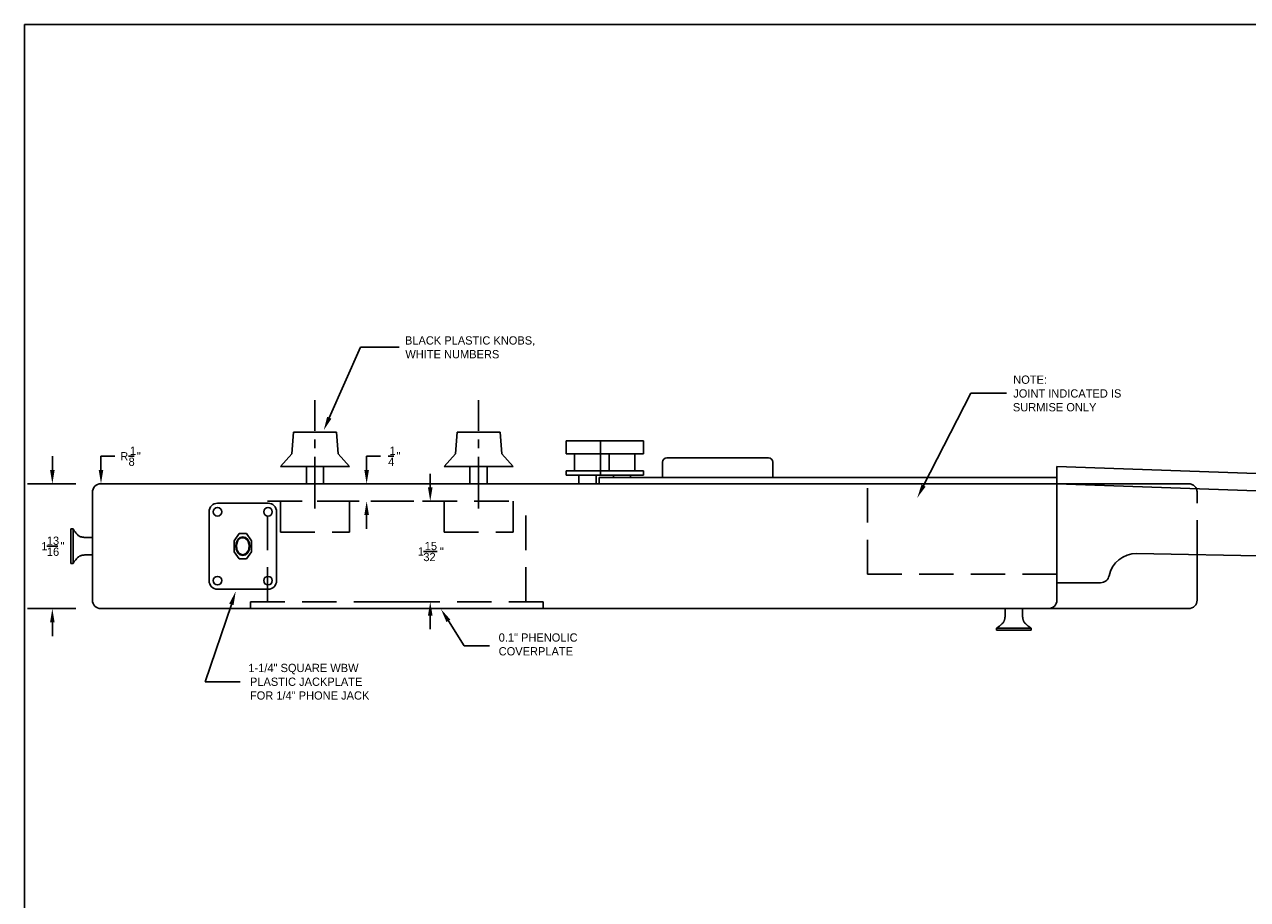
# Model space of a CAD drawing. Extents: x 0.2 to 41.2, y 0.2 to 29.2.
# Tile 2 of 9: x 0.2 to 18, y 16.5 to 29.2. Entities that reach past the tile are written whole.
import ezdxf

# ---------------------------------------------------------------- set-up
doc = ezdxf.new("R2010")
doc.units = 0
doc.linetypes.add('CENTER2', pattern=[1.125, 0.75, -0.125, 0.125, -0.125])
doc.linetypes.add('DASHED', pattern=[0.75, 0.5, -0.25])
doc.layers.get('0').update_dxf_attribs({"linetype": 'CONTINUOUS'})
doc.layers.get('DEFPOINTS').update_dxf_attribs({"linetype": 'CONTINUOUS'})
doc.layers.add('MAIN', color=7, linetype='CONTINUOUS')
doc.layers.add('TITLEBLOCK', color=7, linetype='CONTINUOUS')
doc.dimstyles.get("Standard").update_dxf_attribs({"dimtxt": 0.18, "dimasz": 0.18, "dimexe": 0.18, "dimexo": 0.0625, "dimgap": 0.09, "dimtad": 0, "dimtih": 1, "dimtoh": 1, "dimzin": 0, "dimcen": 0.09, "dimazin": 3, "dimtfac": 1, "dimtofl": 0, "dimtmove": 0, "dimatfit": 3})

# ---------------------------------------------------------------- blocks, each defined once
blk = doc.blocks.new('*D6')
at = {"color": 0, "linetype": 'BYBLOCK'}
for p, q in [((6.14, 22.527), (6.14, 22.727)), ((5.9, 22.327), (5.42, 22.327)), ((5.9, 20.867), (5.42, 20.867)), ((6.14, 20.667), (6.14, 20.467))]:
    blk.add_line(p, q, dxfattribs=at)
at = {"color": 0, "linetype": 'CONTINUOUS'}
blk.add_polyline3d([(6.04, 21.597, 0), (6.24, 21.597, 0)], dxfattribs=at)
at = {"color": 0, "linetype": 'BYBLOCK'}
for points in [[(6.107, 22.527), (6.173, 22.527), (6.14, 22.327)], [(6.107, 20.667), (6.173, 20.667), (6.14, 20.867)]]:
    blk.add_solid(points, dxfattribs=at)
at = {"layer": 'DEFPOINTS', "color": 0, "linetype": 'BYBLOCK'}
for p in [(6.14, 22.327), (6.14, 22.327), (6.14, 20.867)]:
    blk.add_point(p, dxfattribs=at)
at = {"color": 0, "linetype": 'CONTINUOUS'}
for s, p in [('15', (6.06, 21.617)), ('"', (6.28, 21.537)), ('1', (5.96, 21.537)), ('32', (6.04, 21.457))]:
    blk.add_text(s, height=0.12, dxfattribs=at).set_placement(p)

msp = doc.modelspace()

# ---------------------------------------------------------------- linework, layer by layer
at = {"color": 0, "linetype": 'BYBLOCK'}
for p, q in [((0.65477, 22.77991), (0.65477, 22.97991)), ((1.36091, 22.77991), (1.36091, 22.97991)), ((1.36091, 22.97991), (1.56091, 22.97991)), ((5.216581, 22.77991), (5.216581, 22.97991)), ((5.216581, 22.97991), (5.416581, 22.97991)), ((0.99591, 22.57991), (0.293197, 22.57991)), ((5.106663, 22.57991), (4.496581, 22.57991)), ((5.106663, 22.32741), (4.496581, 22.32741)), ((5.216581, 22.12741), (5.216581, 21.92741)), ((0.99591, 20.76741), (0.293197, 20.76741)), ((0.65477, 20.56741), (0.65477, 20.36741))]:
    msp.add_line(p, q, dxfattribs=at)
at = {"color": 0, "linetype": 'CONTINUOUS'}
for points in [[(1.76086, 22.97991, 0), (1.84086, 22.97991, 0)], [(5.529426, 22.97991, 0), (5.609426, 22.97991, 0)], [(0.57477, 21.67366, 0), (0.73477, 21.67366, 0)]]:
    msp.add_polyline3d(points, dxfattribs=at)
at = {"color": 0, "linetype": 'BYBLOCK'}
for points in [[(0.621437, 22.77991), (0.688103, 22.77991), (0.65477, 22.57991)], [(1.327577, 22.77991), (1.394244, 22.77991), (1.36091, 22.57991)], [(5.183248, 22.77991), (5.249914, 22.77991), (5.216581, 22.57991)], [(5.183248, 22.12741), (5.249914, 22.12741), (5.216581, 22.32741)], [(0.621437, 20.56741), (0.688103, 20.56741), (0.65477, 20.76741)]]:
    msp.add_solid(points, dxfattribs=at)
at = {"layer": 'DEFPOINTS', "color": 0, "linetype": 'BYBLOCK'}
for p in [(0.65477, 22.57991), (1.23591, 22.57991), (1.36091, 22.57991), (5.216581, 22.57991), (5.346663, 22.57991), (1.36091, 22.45491), (5.346663, 22.32741), (1.23591, 20.76741)]:
    msp.add_point(p, dxfattribs=at)
at = {"layer": 'MAIN', "linetype": 'CENTER2'}
for p, q in [((4.466901, 22.222982), (4.466901, 23.79506)), ((6.841901, 22.222982), (6.841901, 23.79506))]:
    msp.add_line(p, q, dxfattribs=at)
at = {"layer": 'MAIN'}
for p, q in [((4.13071, 23.01741), (4.154401, 23.32991)), ((4.154401, 23.32991), (4.779401, 23.32991)), ((4.803091, 23.01741), (4.779401, 23.32991)), ((6.50571, 23.01741), (6.529401, 23.32991)), ((6.529401, 23.32991), (7.154401, 23.32991)), ((7.178091, 23.01741), (7.154401, 23.32991)), ((8.11091, 23.20491), (8.73591, 23.20491)), ((8.11091, 23.01741), (8.11091, 23.20491)), ((8.61091, 23.20491), (9.23591, 23.20491)), ((8.61091, 23.01741), (8.61091, 23.20491)), ((9.23591, 23.01741), (9.23591, 23.20491)), ((3.966901, 22.82991), (4.13071, 23.01741)), ((4.966901, 22.82991), (4.803091, 23.01741)), ((6.341901, 22.82991), (6.50571, 23.01741)), ((7.341901, 22.82991), (7.178091, 23.01741)), ((8.11091, 23.01741), (8.73591, 23.01741)), ((8.23591, 22.76741), (8.23591, 23.01741)), ((8.61091, 22.76741), (8.61091, 23.01741)), ((8.61091, 23.01741), (9.23591, 23.01741)), ((8.73591, 22.76741), (8.73591, 23.01741)), ((9.11091, 22.76741), (9.11091, 23.01741)), ((9.57341, 22.95491), (11.04841, 22.95491)), ((3.966901, 22.82991), (4.966901, 22.82991)), ((4.341901, 22.57991), (4.341901, 22.82991)), ((4.591901, 22.57991), (4.591901, 22.82991)), ((6.341901, 22.82991), (7.341901, 22.82991)), ((6.716901, 22.57991), (6.716901, 22.82991)), ((6.966901, 22.57991), (6.966901, 22.82991)), ((8.11091, 22.70491), (8.11091, 22.76741)), ((8.11091, 22.76741), (8.73591, 22.76741)), ((8.61091, 22.76741), (9.23591, 22.76741)), ((8.61091, 22.70491), (8.61091, 22.76741)), ((9.23591, 22.70491), (9.23591, 22.76741)), ((9.51091, 22.67366), (9.51091, 22.89241)), ((11.11091, 22.67366), (11.11091, 22.89241)), ((15.23591, 22.830059), (33.327498, 22.204761)), ((15.23591, 22.57991), (15.23591, 22.830059)), ((1.36091, 22.57991), (17.146792, 22.57991)), ((8.11091, 22.70491), (8.73591, 22.70491)), ((8.29841, 22.57991), (8.29841, 22.70491)), ((8.54841, 22.57991), (8.54841, 22.70491)), ((8.591901, 22.67366), (8.591901, 22.57991)), ((8.591901, 22.67366), (15.23591, 22.67366)), ((8.61091, 22.70491), (9.23591, 22.70491)), ((8.79841, 22.67366), (8.79841, 22.70491)), ((9.04841, 22.67366), (9.04841, 22.70491)), ((15.23591, 22.57991), (33.506251, 21.948433)), ((15.23591, 20.89241), (15.23591, 22.57991)), ((1.23591, 20.89241), (1.23591, 22.45491)), ((3.053645, 22.29866), (3.785272, 22.29866)), ((2.928645, 21.17366), (2.928645, 22.17366)), ((3.910272, 21.17366), (3.910272, 22.17366)), ((0.92341, 21.92366), (0.92341, 21.42366)), ((0.92341, 21.92366), (0.95466, 21.92366)), ((0.95466, 21.92366), (0.95466, 21.42366)), ((3.366049, 21.859347), (3.294458, 21.753604)), ((3.419458, 21.859347), (3.366049, 21.859347)), ((3.419458, 21.859347), (3.472867, 21.859347)), ((3.472867, 21.859347), (3.544458, 21.753604)), ((3.294458, 21.593715), (3.294458, 21.753604)), ((3.544458, 21.593715), (3.544458, 21.753604)), ((3.366049, 21.487973), (3.294458, 21.593715)), ((3.419458, 21.487973), (3.366049, 21.487973)), ((3.419458, 21.487973), (3.472867, 21.487973)), ((3.472867, 21.487973), (3.544458, 21.593715)), ((16.39333, 21.565893), (33.098701, 21.255963)), ((17.271792, 20.89241), (17.271792, 21.549595)), ((0.92341, 21.42366), (0.95466, 21.42366)), ((15.23591, 21.14241), (15.870805, 21.14241)), ((3.053645, 21.04866), (3.785272, 21.04866)), ((1.36091, 20.76741), (17.146792, 20.76741)), ((14.36091, 20.485388), (14.86091, 20.485388)), ((14.36091, 20.454138), (14.36091, 20.485388)), ((14.36091, 20.454138), (14.86091, 20.454138)), ((14.86091, 20.454138), (14.86091, 20.485388))]:
    msp.add_line(p, q, dxfattribs=at)
at = {"layer": 'MAIN', "linetype": 'DASHED'}
for p, q in [((12.48591, 21.26741), (12.48591, 22.57991)), ((15.23591, 22.57991), (17.146792, 22.57991)), ((17.271792, 21.549595), (17.271792, 22.45491)), ((3.779401, 20.86741), (3.779401, 22.32741)), ((3.779401, 22.32741), (7.529401, 22.32741)), ((3.966901, 21.87741), (3.966901, 22.32741)), ((4.966901, 21.87741), (4.966901, 22.32741)), ((6.341901, 21.87741), (6.341901, 22.32741)), ((7.341901, 21.87741), (7.341901, 22.32741)), ((7.529401, 20.86741), (7.529401, 22.32741)), ((3.966901, 21.87741), (4.966901, 21.87741)), ((6.341901, 21.87741), (7.341901, 21.87741)), ((12.48591, 21.26741), (15.23591, 21.26741)), ((3.529401, 20.76741), (3.529401, 20.86741)), ((3.529401, 20.86741), (7.779401, 20.86741)), ((7.779401, 20.76741), (7.779401, 20.86741))]:
    msp.add_line(p, q, dxfattribs=at)
at = {"layer": 'MAIN'}
for points in [[(0.95466, 21.92366, 0.006821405), (0.972551, 21.898118, 0.011027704), (0.984175, 21.882723, 0.001114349), (1.005261, 21.856162, 0.006931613), (1.008719, 21.851947, 0.025565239), (1.01845, 21.841545, 0.020704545), (1.031598, 21.829869, 0.03509428), (1.043053, 21.821783, 0.033453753), (1.056116, 21.815022, 0.027952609), (1.071123, 21.809462, 0.03007106), (1.085578, 21.805943, 0.013171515), (1.107086, 21.802641, 0.017617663), (1.12329, 21.801166, 0.004047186), (1.128471, 21.80092, 0.000475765), (1.172556, 21.799227, 0.00715131), (1.196674, 21.798668, 0.004311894), (1.236682, 21.79866)], [(0.95466, 21.42366, -0.006821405), (0.972551, 21.449202, -0.011027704), (0.984175, 21.464597, -0.001114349), (1.005261, 21.491157, -0.006931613), (1.008719, 21.495372, -0.025565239), (1.01845, 21.505774, -0.020704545), (1.031598, 21.517451, -0.03509428), (1.043053, 21.525537, -0.033453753), (1.056116, 21.532297, -0.027952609), (1.071123, 21.537857, -0.03007106), (1.085578, 21.541377, -0.013171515), (1.107086, 21.544679, -0.017617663), (1.12329, 21.546154, -0.004047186), (1.128471, 21.5464, -0.000475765), (1.172556, 21.548093, -0.00715131), (1.196674, 21.548651, -0.004311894), (1.236682, 21.54866)], [(14.36091, 20.485388, 0.006821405), (14.386452, 20.503279, 0.011027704), (14.401847, 20.514903, 0.001114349), (14.428408, 20.535989, 0.006931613), (14.432623, 20.539447, 0.025565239), (14.443025, 20.549178, 0.020704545), (14.454701, 20.562326, 0.03509428), (14.462787, 20.573781, 0.033453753), (14.469548, 20.586844, 0.027952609), (14.475108, 20.60185, 0.03007106), (14.478627, 20.616306, 0.013171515), (14.481929, 20.637814, 0.017617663), (14.483404, 20.654018, 0.004047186), (14.48365, 20.659199, 0.000475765), (14.485344, 20.703284, 0.00715131), (14.485902, 20.727402, 0.004311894), (14.48591, 20.76741)], [(14.86091, 20.485388, -0.006821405), (14.835369, 20.503279, -0.011027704), (14.819973, 20.514903, -0.001114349), (14.793413, 20.535989, -0.006931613), (14.789198, 20.539447, -0.025565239), (14.778796, 20.549178, -0.020704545), (14.767119, 20.562326, -0.03509428), (14.759033, 20.573781, -0.033453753), (14.752273, 20.586844, -0.027952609), (14.746713, 20.60185, -0.03007106), (14.743194, 20.616306, -0.013171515), (14.739891, 20.637814, -0.017617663), (14.738417, 20.654018, -0.004047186), (14.738171, 20.659199, -0.000475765), (14.736477, 20.703284, -0.00715131), (14.735919, 20.727402, -0.004311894), (14.73591, 20.76741)]]:
    msp.add_lwpolyline(points, format="xyb", dxfattribs=at)
at = {"layer": 'MAIN', "linetype": 'CONTINUOUS'}
for points in [[(4.674365, 23.538898, 0), (5.12643, 24.561837, 0)], [(5.12643, 24.561837, 0), (5.690686, 24.561837, 0)], [(13.300256, 22.554177, 0), (13.984994, 23.89514, 0)], [(13.984994, 23.89514, 0), (14.502122, 23.89514, 0)], [(3.419458, 21.53866, 0), (3.457738, 21.548125, 0), (3.492879, 21.578125, 0), (3.515934, 21.62385, 0), (3.523208, 21.67366, 0), (3.515934, 21.72347, 0), (3.492879, 21.769195, 0), (3.457738, 21.799194, 0), (3.419458, 21.80866, 0), (3.381178, 21.799194, 0), (3.346038, 21.769195, 0), (3.322983, 21.72347, 0), (3.315708, 21.67366, 0), (3.322983, 21.62385, 0), (3.346038, 21.578125, 0), (3.381178, 21.548125, 0), (3.419458, 21.53866, 0)], [(3.419458, 21.54866, 0), (3.470143, 21.568503, 0), (3.504736, 21.621733, 0), (3.512254, 21.691449, 0), (3.49031, 21.755517, 0), (3.445871, 21.793597, 0), (3.393046, 21.793597, 0), (3.348607, 21.755517, 0), (3.326662, 21.691449, 0), (3.33418, 21.621733, 0), (3.368773, 21.568503, 0), (3.419458, 21.54866, 0)], [(3.253532, 20.829105, 0), (2.87511, 19.705911, 0)], [(6.403432, 20.58983, 0), (6.634472, 20.225803, 0)], [(6.634472, 20.225803, 0), (6.9987, 20.225803, 0)], [(2.87511, 19.705911, 0), (3.382429, 19.705911, 0)]]:
    msp.add_polyline3d(points, dxfattribs=at)
at = {"layer": 'MAIN'}
for centre in [(3.053645, 22.17366), (3.785272, 22.17366), (3.053645, 21.17366), (3.785272, 21.17366)]:
    msp.add_circle(centre, 0.0625, dxfattribs=at)
for centre, radius, start, end in [((9.57341, 22.89241), 0.0625, 90, 180), ((11.04841, 22.89241), 0.0625, 0, 90), ((1.36091, 22.45491), 0.125, 90, 180), ((3.053645, 22.17366), 0.125, 90, 180), ((3.785272, 22.17366), 0.125, 0, 90), ((16.38591, 21.165962), 0.4, 88.9371316, 168.8583866), ((3.053645, 21.17366), 0.125, 180, 270), ((3.785272, 21.17366), 0.125, 270, 360), ((15.870805, 21.26741), 0.125, 270, 348.8583866), ((1.36091, 20.89241), 0.125, 180, 270), ((15.11091, 20.89241), 0.125, 270, 0), ((17.146792, 20.89241), 0.125, 270, 0)]:
    msp.add_arc(centre, radius, start, end, dxfattribs=at)
at = {"layer": 'MAIN', "linetype": 'DASHED'}
msp.add_arc((17.146792, 22.45491), 0.125, 0, 90, dxfattribs=at)
at = {"layer": 'MAIN', "linetype": 'CONTINUOUS', "extrusion": (0, 0, -1)}
for points in [[(-4.704853, 23.525424), (-4.593521, 23.355965), (-4.643876, 23.552372)], [(-13.329943, 22.539017), (-13.209302, 22.376055), (-13.270569, 22.569336)], [(-3.221943, 20.839748), (-3.317388, 21.018637), (-3.28512, 20.818463)], [(-6.375288, 20.571968), (-6.296259, 20.758692), (-6.431575, 20.607692)]]:
    msp.add_solid(points, dxfattribs=at)
at = {"layer": 'TITLEBLOCK'}
for p in [(0.25, 0.25), (41.25, 29.25)]:
    msp.add_line(p, (0.25, 29.25), dxfattribs=at)

# ---------------------------------------------------------------- texts
at = {"color": 0, "linetype": 'CONTINUOUS'}
for s, p in [('1', (1.78086, 22.99991)), ('1', (5.549426, 22.99991)), ('R', (1.64086, 22.91991)), ('8', (1.76086, 22.83991)), ('"', (1.88086, 22.91991)), ('4', (5.529426, 22.83991)), ('"', (5.649426, 22.91991)), ('1', (0.49477, 21.61366)), ('13', (0.57477, 21.69366)), ('"', (0.77477, 21.61366)), ('16', (0.57477, 21.53366))]:
    msp.add_text(s, height=0.12, dxfattribs=at).set_placement(p)
at = {"layer": 'MAIN', "linetype": 'CONTINUOUS'}
for s, p in [('BLACK PLASTIC KNOBS,', (5.772803, 24.601837)), ('WHITE NUMBERS', (5.778517, 24.401837)), ('NOTE:', (14.602472, 24.031801)), ('JOINT INDICATED IS', (14.602472, 23.831801)), ('SURMISE ONLY', (14.596758, 23.631801)), ('0.1" PHENOLIC', (7.133427, 20.287819)), ('COVERPLATE', (7.133427, 20.087819)), ('1-1/4" SQUARE WBW', (3.500012, 19.845911)), ('PLASTIC JACKPLATE', (3.52287, 19.645911)), ('FOR 1/4" PHONE JACK', (3.52287, 19.445911))]:
    msp.add_text(s, height=0.12, dxfattribs=at).set_placement(p)

# ---------------------------------------------------------------- dimensions: what is measured, and where the dimension line sits
at = {"layer": 'MAIN'}
dim = msp.add_linear_dim(base=(6.140161, 22.32741), p1=(6.140161, 20.86741), p2=(6.140161, 22.32741), angle=90, dimstyle='STANDARD', override={"dimscale": 4, "dimtxt": 0.03, "dimasz": 0.05, "dimexo": 0.06, "dimdec": 5, "dimzin": 1, "dimpost": '"', "dimtdec": 5, "dimtzin": 1}, dxfattribs=at)
dim.commit()
dim.dimension.update_dxf_attribs({"geometry": '*D6', "text_midpoint": (6.140161, 21.59741)})

doc.saveas('drawing.dxf')
